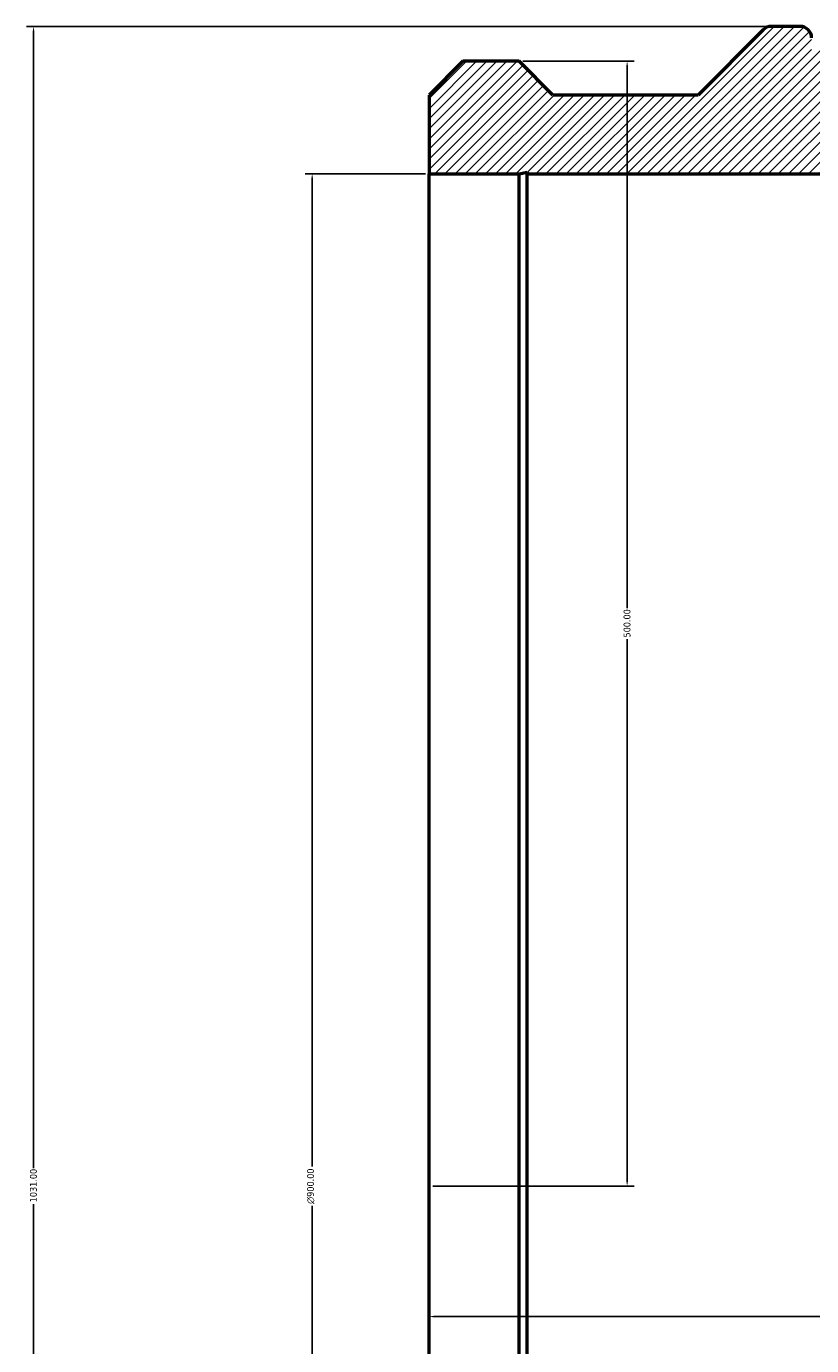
# Model space of a CAD drawing. Header units: millimetres. Extents: x -870 to 2328, y -1193 to 2828.
# Tile 5 of 7: x 125 to 474, y 1883 to 2469. Entities that reach past the tile are written whole.
import ezdxf

# ---------------------------------------------------------------- set-up
doc = ezdxf.new("R2010")
doc.units = ezdxf.units.MM
for name, color, linetype, lineweight in [('Dimension (ANSI)', 7, 'Continuous', 25), ('Hatch (ANSI)', 7, 'Continuous', 18), ('Visible (ANSI)', 7, 'Continuous', 50)]:
    doc.layers.add(name, color=color, linetype=linetype, lineweight=lineweight)
doc.styles.add('Note Text (ANSI)', font='tahoma.ttf')
doc.dimstyles.new('Default - mm (ANSI)', dxfattribs={"dimtxt": 3.048, "dimasz": 2.5, "dimexe": 3.175, "dimexo": 1.6002, "dimgap": 0.8, "dimtad": 0, "dimtoh": 1, "dimrnd": 1e-08, "dimzin": 4, "dimdsep": 46, "dimtxsty": 'Note Text (ANSI)', "dimcen": 0.09, "dimdle": 10, "dimclrd": 256, "dimclre": 256, "dimclrt": 256, "dimadec": 1, "dimazin": 1, "dimtfac": 1, "dimtofl": 0, "dimtmove": 0, "dimatfit": 3, "dimfxl": 1, "dimtolj": 1, "dimtzin": 4, "dimlwd": -1, "dimlwe": -1, "dimarcsym": 0})

# ---------------------------------------------------------------- blocks, each defined once
blk = doc.blocks.new('*D7')
at = {"layer": 'Defpoints', "color": 0, "transparency": 16777216}
for p in [(456.17, 2468.95), (128.17, 1437.95), (456.17, 1437.95)]:
    blk.add_point(p, dxfattribs=at)
at = {"layer": 'Dimension (ANSI)', "transparency": 16777216}
for p, q in [((454.57, 2468.95), (124.99, 2468.95)), ((128.17, 2466.45), (128.17, 1961.44)), ((128.17, 1440.45), (128.17, 1945.47)), ((454.57, 1437.95), (124.99, 1437.95))]:
    blk.add_line(p, q, dxfattribs=at)
for points in [[(127.75, 2466.45), (128.58, 2466.45), (128.17, 2468.95)], [(127.75, 1440.45), (128.58, 1440.45), (128.17, 1437.95)]]:
    blk.add_solid(points, dxfattribs=at)
at = {"layer": 'Dimension (ANSI)', "color": 230, "true_color": 0xff0080, "transparency": 16777216, "insert": (126.58, 1946.27), "char_height": 3.048, "attachment_point": 1, "rotation": 90, "style": 'Note Text (ANSI)'}
blk.add_mtext('\\A1;1031.00', dxfattribs=at)
blk = doc.blocks.new('*D8')
at = {"layer": 'Defpoints', "color": 0, "transparency": 16777216}
for p in [(304.03, 2403.45), (252.03, 1503.45), (304.03, 1503.45)]:
    blk.add_point(p, dxfattribs=at)
at = {"layer": 'Dimension (ANSI)', "transparency": 16777216}
for p, q in [((302.43, 2403.45), (248.86, 2403.45)), ((252.03, 2400.95), (252.03, 1962.17)), ((252.03, 1505.95), (252.03, 1944.74)), ((302.43, 1503.45), (248.86, 1503.45))]:
    blk.add_line(p, q, dxfattribs=at)
for points in [[(251.61, 2400.95), (252.45, 2400.95), (252.03, 2403.45)], [(251.61, 1505.95), (252.45, 1505.95), (252.03, 1503.45)]]:
    blk.add_solid(points, dxfattribs=at)
at = {"layer": 'Dimension (ANSI)', "color": 230, "true_color": 0xff0080, "transparency": 16777216, "insert": (249.74, 1945.54), "char_height": 3.048, "attachment_point": 1, "rotation": 90, "style": 'Note Text (ANSI)'}
blk.add_mtext('\\A1;\\fAIGDT|b0|i0;\\H3.0480;\\ln\\fTahoma|b0|i0;\\H3.0480;900.00', dxfattribs=at)
blk = doc.blocks.new('*D9')
at = {"layer": 'Defpoints', "color": 0, "transparency": 16777216}
for p in [(304.03, 1953.45), (804.03, 1953.45), (804.03, 1895.46)]:
    blk.add_point(p, dxfattribs=at)
at = {"layer": 'Dimension (ANSI)', "transparency": 16777216}
for p, q in [((306.53, 1895.46), (547.09, 1895.46)), ((801.53, 1895.46), (560.98, 1895.46))]:
    blk.add_line(p, q, dxfattribs=at)
for points in [[(306.53, 1895.87), (306.53, 1895.04), (304.03, 1895.46)], [(801.53, 1895.87), (801.53, 1895.04), (804.03, 1895.46)]]:
    blk.add_solid(points, dxfattribs=at)
at = {"layer": 'Dimension (ANSI)', "color": 230, "true_color": 0xff0080, "transparency": 16777216, "insert": (547.89, 1897.04), "char_height": 3.048, "attachment_point": 1, "style": 'Note Text (ANSI)'}
blk.add_mtext('\\A1;500.00', dxfattribs=at)
blk = doc.blocks.new('*D10')
at = {"layer": 'Defpoints', "color": 0, "transparency": 16777216}
for p in [(344.03, 2453.45), (304.03, 1953.45), (392.03, 1953.45)]:
    blk.add_point(p, dxfattribs=at)
at = {"layer": 'Dimension (ANSI)', "transparency": 16777216}
for p, q in [((345.63, 2453.45), (395.21, 2453.45)), ((392.03, 2450.95), (392.03, 2210.4)), ((392.03, 1955.95), (392.03, 2196.51)), ((305.63, 1953.45), (395.21, 1953.45))]:
    blk.add_line(p, q, dxfattribs=at)
for points in [[(391.61, 2450.95), (392.45, 2450.95), (392.03, 2453.45)], [(391.61, 1955.95), (392.45, 1955.95), (392.03, 1953.45)]]:
    blk.add_solid(points, dxfattribs=at)
at = {"layer": 'Dimension (ANSI)', "color": 230, "true_color": 0xff0080, "transparency": 16777216, "insert": (390.44, 2197.31), "char_height": 3.048, "attachment_point": 1, "rotation": 90, "style": 'Note Text (ANSI)'}
blk.add_mtext('\\A1;500.00', dxfattribs=at)

msp = doc.modelspace()

# ---------------------------------------------------------------- hatches: boundary and pattern name
at = {"layer": 'Hatch (ANSI)'}
h = msp.add_hatch(dxfattribs=at)
h.set_pattern_fill('ANSI31', color=256, scale=25.4, style=0)
h.set_pattern_definition([(45, (0, 0), (-2.245064, 2.245064), [])])
edge = h.paths.add_edge_path()
edge.add_line((304.031, 2438.454), (304.031, 2403.454))
edge.add_line((304.031, 2403.454), (344.031, 2403.454))
edge.add_line((344.031, 2403.454), (347.557, 2404.203))
edge.add_line((347.557, 2404.203), (347.557, 2403.454))
edge.add_line((347.557, 2403.454), (760.505, 2403.454))
edge.add_line((760.505, 2403.454), (760.505, 2404.203))
edge.add_line((760.505, 2404.203), (764.031, 2403.454))
edge.add_line((764.031, 2403.454), (804.031, 2403.454))
edge.add_line((804.031, 2403.454), (804.031, 2438.454))
edge.add_line((804.031, 2438.454), (789.031, 2453.454))
edge.add_line((789.031, 2453.454), (764.031, 2453.454))
edge.add_line((764.031, 2453.454), (749.031, 2438.454))
edge.add_line((749.031, 2438.454), (684.531, 2438.454))
edge.add_line((684.531, 2438.454), (655.541, 2467.444))
edge.add_ellipse((651.896, 2463.799), major_axis=(3.645, 3.645), ratio=1, start_angle=0, end_angle=45)
edge.add_line((651.896, 2468.954), (639.186, 2468.954))
edge.add_ellipse((639.186, 2463.799), major_axis=(0, 5.155), ratio=1, start_angle=0, end_angle=90)
edge.add_line((634.031, 2463.799), (634.031, 2458.644))
edge.add_line((634.031, 2458.644), (564.031, 2458.644))
edge.add_line((564.031, 2458.644), (564.031, 2463.799))
edge.add_ellipse((558.876, 2463.799), major_axis=(5.155, 0), ratio=1, start_angle=0, end_angle=90)
edge.add_line((558.876, 2468.954), (549.186, 2468.954))
edge.add_ellipse((549.186, 2463.799), major_axis=(0, 5.155), ratio=1, start_angle=0, end_angle=90)
edge.add_line((544.031, 2463.799), (544.031, 2458.644))
edge.add_line((544.031, 2458.644), (474.031, 2458.644))
edge.add_line((474.031, 2458.644), (474.031, 2463.799))
edge.add_ellipse((468.876, 2463.799), major_axis=(5.155, 0), ratio=1, start_angle=0, end_angle=90)
edge.add_line((468.876, 2468.954), (456.166, 2468.954))
edge.add_ellipse((456.166, 2463.799), major_axis=(0, 5.155), ratio=1, start_angle=0, end_angle=45)
edge.add_line((452.521, 2467.444), (423.531, 2438.454))
edge.add_line((423.531, 2438.454), (359.031, 2438.454))
edge.add_line((359.031, 2438.454), (344.031, 2453.454))
edge.add_line((344.031, 2453.454), (319.031, 2453.454))
edge.add_line((319.031, 2453.454), (304.031, 2438.454))
edge = h.paths.add_edge_path()
edge.add_line((304.031, 1503.454), (304.031, 1468.454))
edge.add_line((304.031, 1468.454), (319.031, 1453.454))
edge.add_line((319.031, 1453.454), (324.031, 1453.454))
edge.add_line((324.031, 1453.454), (326.531, 1453.454))
edge.add_line((326.531, 1453.454), (326.531, 1467.454))
edge.add_line((326.531, 1467.454), (329.531, 1467.454))
edge.add_line((329.531, 1467.454), (329.531, 1456.454))
edge.add_line((329.531, 1456.454), (333.531, 1456.454))
edge.add_line((333.531, 1456.454), (333.531, 1467.454))
edge.add_line((333.531, 1467.454), (336.531, 1467.454))
edge.add_line((336.531, 1467.454), (336.531, 1453.454))
edge.add_line((336.531, 1453.454), (339.031, 1453.454))
edge.add_line((339.031, 1453.454), (344.031, 1453.454))
edge.add_line((344.031, 1453.454), (359.031, 1468.454))
edge.add_line((359.031, 1468.454), (423.531, 1468.454))
edge.add_line((423.531, 1468.454), (452.521, 1439.464))
edge.add_ellipse((456.166, 1443.109), major_axis=(-3.645, -3.645), ratio=1, start_angle=0, end_angle=45)
edge.add_line((456.166, 1437.954), (468.876, 1437.954))
edge.add_ellipse((468.876, 1443.109), major_axis=(0, -5.155), ratio=1, start_angle=0, end_angle=90)
edge.add_line((474.031, 1443.109), (474.031, 1448.264))
edge.add_line((474.031, 1448.264), (544.031, 1448.264))
edge.add_line((544.031, 1448.264), (544.031, 1443.109))
edge.add_ellipse((549.186, 1443.109), major_axis=(-5.155, 0), ratio=1, start_angle=0, end_angle=90)
edge.add_line((549.186, 1437.954), (558.876, 1437.954))
edge.add_ellipse((558.876, 1443.109), major_axis=(0, -5.155), ratio=1, start_angle=0, end_angle=90)
edge.add_line((564.031, 1443.109), (564.031, 1448.264))
edge.add_line((564.031, 1448.264), (634.031, 1448.264))
edge.add_line((634.031, 1448.264), (634.031, 1443.109))
edge.add_ellipse((639.186, 1443.109), major_axis=(-5.155, 0), ratio=1, start_angle=0, end_angle=90)
edge.add_line((639.186, 1437.954), (651.896, 1437.954))
edge.add_ellipse((651.896, 1443.109), major_axis=(0, -5.155), ratio=1, start_angle=0, end_angle=45)
edge.add_line((655.541, 1439.464), (684.531, 1468.454))
edge.add_line((684.531, 1468.454), (749.031, 1468.454))
edge.add_line((749.031, 1468.454), (764.031, 1453.454))
edge.add_line((764.031, 1453.454), (769.031, 1453.454))
edge.add_line((769.031, 1453.454), (771.531, 1453.454))
edge.add_line((771.531, 1453.454), (771.531, 1467.454))
edge.add_line((771.531, 1467.454), (774.531, 1467.454))
edge.add_line((774.531, 1467.454), (774.531, 1456.454))
edge.add_line((774.531, 1456.454), (778.531, 1456.454))
edge.add_line((778.531, 1456.454), (778.531, 1467.454))
edge.add_line((778.531, 1467.454), (781.531, 1467.454))
edge.add_line((781.531, 1467.454), (781.531, 1453.454))
edge.add_line((781.531, 1453.454), (784.031, 1453.454))
edge.add_line((784.031, 1453.454), (789.031, 1453.454))
edge.add_line((789.031, 1453.454), (804.031, 1468.454))
edge.add_line((804.031, 1468.454), (804.031, 1503.454))
edge.add_line((804.031, 1503.454), (764.031, 1503.454))
edge.add_line((764.031, 1503.454), (760.505, 1502.705))
edge.add_line((760.505, 1502.705), (760.505, 1503.454))
edge.add_line((760.505, 1503.454), (347.557, 1503.454))
edge.add_line((347.557, 1503.454), (347.557, 1502.705))
edge.add_line((347.557, 1502.705), (344.031, 1503.454))
edge.add_line((344.031, 1503.454), (304.031, 1503.454))

# ---------------------------------------------------------------- linework, layer by layer
at = {"layer": 'Visible (ANSI)'}
for p, q in [((468.876, 2468.954), (456.166, 2468.954)), ((452.521, 2467.444), (423.531, 2438.454)), ((319.031, 2453.454), (304.031, 2438.454)), ((344.031, 2453.454), (319.031, 2453.454)), ((359.031, 2438.454), (344.031, 2453.454)), ((304.031, 2438.454), (304.031, 2403.454)), ((423.531, 2438.454), (359.031, 2438.454)), ((304.031, 2403.454), (344.031, 2403.454)), ((304.031, 1503.454), (304.031, 2403.454)), ((344.031, 2403.454), (347.557, 2404.203)), ((344.031, 1503.454), (344.031, 2403.454)), ((347.557, 2404.203), (347.557, 2403.454)), ((347.557, 2403.454), (760.505, 2403.454)), ((347.557, 1503.454), (347.557, 2403.454))]:
    msp.add_line(p, q, dxfattribs=at)
for centre, start, end in [((456.166, 2463.799), 90, 135), ((468.876, 2463.799), 0, 90)]:
    msp.add_arc(centre, 5.155, start, end, dxfattribs=at)

# ---------------------------------------------------------------- dimensions: what is measured, and where the dimension line sits
at = {"layer": 'Dimension (ANSI)'}
for base, p1, p2, angle, override, picture, middle in [((128.166, 1437.954), (456.166, 2468.954), (456.166, 1437.954), 90, {"dimtoh": 0, "dimdec": 2, "dimtp": 0, "dimtm": 0, "dimtdec": 2, "dimatfit": 1}, '*D7', (128.166, 1953.454)), ((392.031, 1953.454), (344.031, 2453.454), (304.031, 1953.454), 90, {"dimtoh": 0, "dimdec": 2, "dimtp": 0, "dimtm": 0, "dimtdec": 2, "dimatfit": 1}, '*D10', (392.031, 2203.454)), ((804.031, 1895.456), (304.031, 1953.454), (804.031, 1953.454), 180, {"dimtoh": 0, "dimdec": 2, "dimse1": 1, "dimse2": 1, "dimtp": 0, "dimtm": 0, "dimtdec": 2, "dimatfit": 1}, '*D9', (554.031, 1895.456))]:
    dim = msp.add_linear_dim(base=base, p1=p1, p2=p2, angle=angle, dimstyle='Default - mm (ANSI)', override=override, dxfattribs=at)
    dim.commit()
    dim.dimension.update_dxf_attribs({"geometry": picture, "text_midpoint": middle, "dimtype": 160})
dim = msp.add_linear_dim(base=(252.031, 1503.454), p1=(304.031, 2403.454), p2=(304.031, 1503.454), angle=90, text='\\fAIGDT|b0|i0;\\H3.0480;\\ln\\fTahoma|b0|i0;\\H3.0480;<>', dimstyle='Default - mm (ANSI)', override={"dimtoh": 0, "dimdec": 2, "dimtp": 0, "dimtm": 0, "dimtdec": 2, "dimatfit": 1}, dxfattribs=at)
dim.commit()
dim.dimension.update_dxf_attribs({"geometry": '*D8', "text_midpoint": (252.031, 1953.454), "dimtype": 160})

doc.saveas('drawing.dxf')
